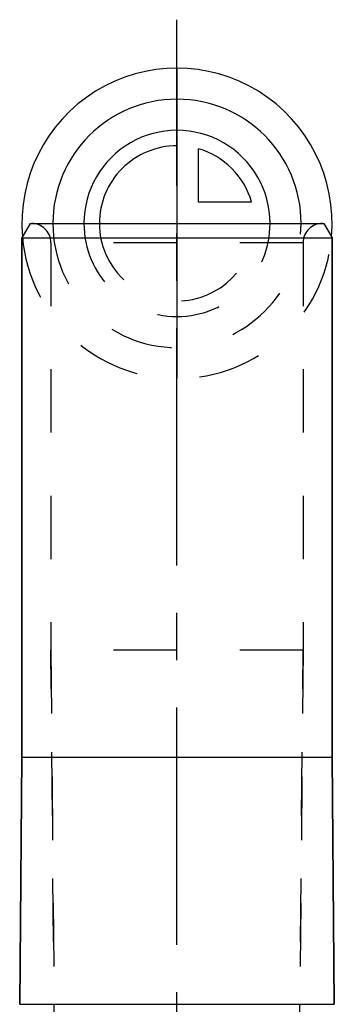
# Model space of a CAD drawing. Header units: millimetres. Extents: x 422 to 578, y 413 to 587.
# Tile 4 of 4: x 484 to 516, y 485 to 587. Entities that reach past the tile are written whole.
import ezdxf

# ---------------------------------------------------------------- set-up
doc = ezdxf.new("R2010")
doc.units = ezdxf.units.MM
doc.header["$LTSCALE"] = 65.185185
doc.linetypes.add('CENTER', pattern=[0.6, 0.375, -0.075, 0.075, -0.075])
doc.linetypes.add('HIDDEN', pattern=[0.2, 0.1, -0.1])
for name, color, linetype in [('ACHSEN_S', 7, 'CONTINUOUS'), ('KOERPER', 7, 'CONTINUOUS'), ('KONST.EL_MIT_GEO', 7, 'CONTINUOUS'), ('KURVEN', 7, 'CONTINUOUS')]:
    doc.layers.add(name, color=color, linetype=linetype)

msp = doc.modelspace()

# ---------------------------------------------------------------- linework, layer by layer
at = {"layer": 'ACHSEN_S', "color": 2, "linetype": 'CENTER'}
msp.add_line((500, 413.21), (500, 586.79), dxfattribs=at)
at = {"layer": 'KOERPER', "color": 7, "linetype": 'Continuous'}
for p, q in [((484, 510.79), (484, 564.29)), ((516, 510.79), (516, 564.29)), ((483.78, 485.3), (484, 510.79)), ((484, 510.79), (516, 510.79)), ((516.22, 485.3), (516, 510.79))]:
    msp.add_line(p, q, dxfattribs=at)
at = {"layer": 'KOERPER', "color": 8, "linetype": 'HIDDEN'}
for p, q in [((487, 563.79), (487, 521.79)), ((513, 563.79), (513, 521.79)), ((487, 521.79), (487.49, 465.66)), ((513, 521.79), (487, 521.79)), ((513, 521.79), (512.51, 465.66))]:
    msp.add_line(p, q, dxfattribs=at)
at = {"layer": 'KONST.EL_MIT_GEO', "color": 7, "linetype": 'Continuous'}
for p, q in [((484.87, 565.79), (484, 564.29)), ((484.87, 565.79), (515.13, 565.79)), ((515.13, 565.79), (516, 564.29)), ((484, 564.29), (484, 510.79)), ((484, 564.29), (516, 564.29)), ((516, 564.29), (516, 510.79)), ((484, 510.79), (483.78, 485.3)), ((516, 510.79), (516.22, 485.3)), ((483.78, 485.3), (516.22, 485.3))]:
    msp.add_line(p, q, dxfattribs=at)
at = {"layer": 'KONST.EL_MIT_GEO', "color": 8, "linetype": 'HIDDEN'}
for p, q in [((487, 563.79), (487, 521.79)), ((513, 563.79), (487, 563.79)), ((513, 563.79), (513, 521.79)), ((487.49, 465.66), (487, 521.79)), ((512.51, 465.66), (513, 521.79))]:
    msp.add_line(p, q, dxfattribs=at)
for centre, start, end in [((485, 563.79), 0, 90), ((515, 563.79), 90, 180)]:
    msp.add_arc(centre, 2, start, end, dxfattribs=at)
at = {"layer": 'KURVEN', "color": 40, "linetype": 'Continuous'}
for p, q in [((500, 581.79), (500, 549.79)), ((502.2, 567.99), (502.2, 573.48)), ((507.69, 567.99), (502.2, 567.99)), ((484.86, 565.79), (515.14, 565.79)), ((484.06, 564.39), (484.06, 564.39)), ((515.94, 564.39), (515.94, 564.39))]:
    msp.add_line(p, q, dxfattribs=at)
for radius, start, end in [(16, 355.0051, 184.9949), (12.8, 0, 180), (9.6, 0, 180.0001), (8, 90, 180.0001), (8, 15.962, 74.038)]:
    msp.add_arc((500, 565.79), radius, start, end, dxfattribs=at)
at = {"layer": 'KURVEN', "color": 8, "linetype": 'HIDDEN'}
for radius, start, end in [(12.8, 180, 360), (9.6, 180.0001, 360), (8, 180.0001, 360), (16, 185.0002, 354.9998)]:
    msp.add_arc((500, 565.79), radius, start, end, dxfattribs=at)

doc.saveas('drawing.dxf')
